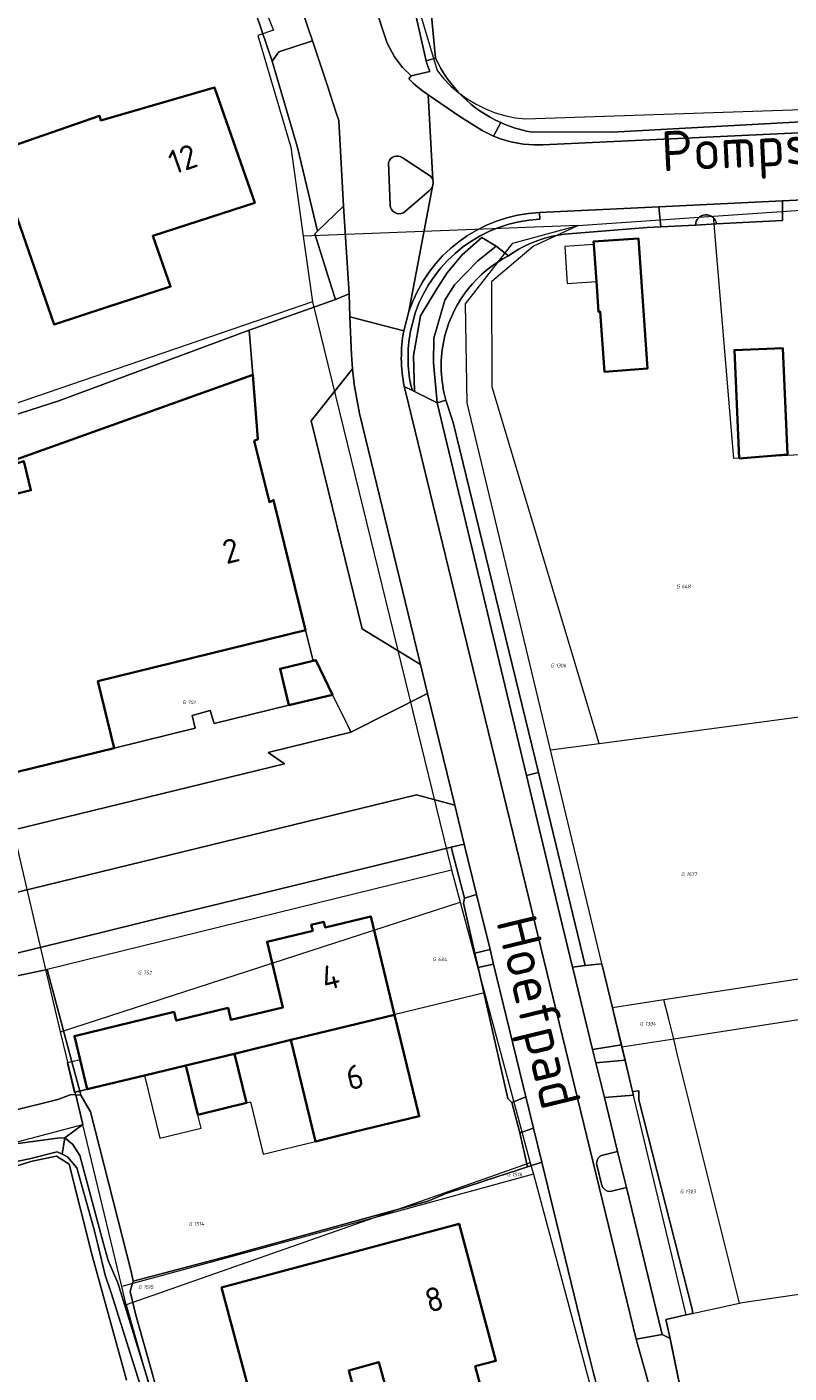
# Model space of a CAD drawing. Header units: metres. Extents: x 104777 to 177370, y 409697 to 438337.
# Tile 10 of 133: x 128760 to 128817, y 421777 to 421878. Entities that reach past the tile are written whole.
import ezdxf
from ezdxf.enums import TextEntityAlignment as Align
from ezdxf.lldxf.tags import DXFTag

# ---------------------------------------------------------------- set-up
doc = ezdxf.new("R2010")
doc.units = ezdxf.units.M
for name, color, linetype, lineweight in [('B-WE-GK-BESCHOEIING-G', 130, 'GK-BESCHOEIING-SO', 18), ('B-WE-GR-BEPLANTING_CULTUUR_BODEMBEDEKKER-GV', 90, 'Continuous', 18), ('B-WE-GR-BEPLANTING_CULTUUR_BOSPLANTSOEN-GV', 90, 'Continuous', 18), ('B-WE-GR-BEPLANTING_CULTUUR_HEESTERS-GV', 90, 'Continuous', 18), ('B-WE-GR-BEPLANTING_CULTUUR_VASTE PLANTENVAK-GV', 90, 'Continuous', 18), ('B-WE-GR-GRAS-GV', 60, 'Continuous', 13), ('B-WE-GR-GROENVOORZIENING-GV', 80, 'Continuous', 18), ('B-WE-GR-HAAG-GV', 90, 'Continuous', 13), ('B-WE-KG-GRENS_PERCEEL-G', 150, 'KG-PERCEEL-SO', 18), ('B-WE-KG-GRENS_PERCEEL-S', 150, 'Continuous', 25), ('B-WE-OG-BEBOUWING-G', 7, 'Continuous', 35), ('B-WE-OG-BEBOUWING-GV', 7, 'Continuous', 35), ('B-WE-OG-BEBOUWING_HUISNUMMER-T18', 10, 'Continuous', 18), ('B-WE-OG-BEBOUWING_LUIFEL-GV', 7, 'Continuous', 18), ('B-WE-OG-BEBOUWING_STRAATNAAM-T18', 10, 'Continuous', 18), ('B-WE-OG-TERREIN_BEGROEID-GV', 7, 'Continuous', 18), ('B-WE-OG-TERREIN_ERF-GV', 7, 'Continuous', 18), ('B-WE-OG-TERREIN_OEVER-GV', 7, 'Continuous', 18), ('B-WE-OG-WATER_SLOOT-GV', 120, 'Continuous', 18), ('B-WE-VH-HALFVERHARDING_GRIND-GV', 252, 'Continuous', 18), ('B-WE-VH-OPENVERHARDING-GV', 90, 'Continuous', 18), ('B-WE-VH-OPENVERHARDING_BETONELEMENT-GV', 90, 'Continuous', 18), ('B-WE-VH-OPENVERHARDING_BETONSTRAATSTEEN-GV', 90, 'Continuous', 18), ('B-WE-VH-OPENVERHARDING_SIERBESTRATING-GV', 90, 'Continuous', 18), ('B-WE-VH-OPENVERHARDING_STRAATBAKSTEEN-GV', 90, 'Continuous', 18), ('B-WE-VH-OPENVERHARDING_TEGEL-GV', 90, 'Continuous', 18)]:
    doc.layers.add(name, color=color, linetype=linetype, lineweight=lineweight)
doc.styles.add('NLCS-ISO', font='NLCS-ISO.ttf')
doc.styles.add('NLCS-ISO-M20-T18', font='NLCS-ISO.ttf', dxfattribs={"height": 0.036})
doc.styles.get("Standard").update_dxf_attribs({"font": 'Romans.shx'})
doc.linetypes.add('GK-BESCHOEIING-SO', pattern='A,18,-3,[1,NLCS.SHX,S=0.6,R=0,X=0,Y=0],-3', length=24)
tags = doc.linetypes.add('KG-PERCEEL-SO', pattern='A,5.5,-2,["P",Standard,S=1.8,R=0,X=-0.5,Y=-0.9],-2,5.5,-2,[5,NLCS.SHX,S=0.75,R=0,X=0,Y=0],-2', length=19).pattern_tags.tags
tags[6] = DXFTag(74, 10)

# ---------------------------------------------------------------- blocks, each defined once
blk = doc.blocks.new('SKG-PERCEELNUMMER-SO')
at = {"style": 'NLCS-ISO', "oblique": 10, "flags": 1}
for tag, p in [('GEMEENTECODE', (0, 2.55)), ('PERCEELGROOTTE', (0, -2.45))]:
    blk.add_attdef(tag, text='', height=1.8, dxfattribs=at).set_placement(p, align=Align.MIDDLE_CENTER)
at = {"style": 'NLCS-ISO', "oblique": 10}
blk.add_attdef('SECTIE', text='', height=1.8, dxfattribs=at).set_placement((-0.5, 0), align=Align.MIDDLE_RIGHT)
blk.add_attdef('PERCEELNUMMER', text='', height=1.8, dxfattribs=at).set_placement((0.5, 0), align=Align.MIDDLE_LEFT)

msp = doc.modelspace()

# ---------------------------------------------------------------- linework, layer by layer
at = {"layer": 'B-WE-GK-BESCHOEIING-G', "ltscale": 20, "flags": 128}
for points in [[(128787.137, 421789.234), (128775.206, 421785.955), (128768.183, 421784.1)], [(128790.231, 421790.084), (128787.137, 421789.234)], [(128768.183, 421784.1), (128768.041, 421784.819)]]:
    msp.add_lwpolyline(points, dxfattribs=at)
at = {"layer": 'B-WE-GR-BEPLANTING_CULTUUR_BODEMBEDEKKER-GV', "ltscale": 20, "flags": 128}
for points in [[(128763.879, 421915.044), (128772.642, 421892.918), (128778.594, 421875.397), (128779.086, 421876.087), (128781.613, 421876.917), (128771.91, 421905.386), (128768.164, 421916.649)], [(128790.95, 421849.82), (128790.656, 421852.827), (128790.699, 421854.658), (128791.514, 421857.498), (128792.237, 421858.666), (128793.989, 421860.442), (128795.352, 421861.537), (128794.289, 421862.209), (128792.81, 421860.908), (128791.677, 421859.565), (128790.912, 421858.362), (128789.701, 421856.326), (128789.177, 421853.342), (128789.255, 421850.664)], [(128803.453, 421797.857), (128804.443, 421793.806), (128805.103, 421791.104), (128807.539, 421781.137), (128807.79, 421780.11), (128808.379, 421779.823), (128808.061, 421781.235), (128809.583, 421781.578), (128810.055, 421781.684), (128810.042, 421781.906), (128806.028, 421797.682), (128806.043, 421798.357), (128805.564, 421798.305), (128805.634, 421798.014)]]:
    msp.add_lwpolyline(points, close=True, dxfattribs=at)
at = {"layer": 'B-WE-GR-BEPLANTING_CULTUUR_BOSPLANTSOEN-GV', "ltscale": 20, "flags": 128}
msp.add_lwpolyline([(128756.997, 421806.425), (128758.351, 421800.338), (128759.127, 421796.846), (128762.555, 421797.71), (128763.549, 421798.07), (128763.897, 421798.048), (128764.285, 421798.023), (128764.203, 421798.329), (128763.613, 421800.521), (128761.755, 421807.429)], close=True, dxfattribs=at)
at = {"layer": 'B-WE-GR-BEPLANTING_CULTUUR_HEESTERS-GV', "ltscale": 20, "flags": 128}
msp.add_lwpolyline([(128781.979, 421862.664), (128783.925, 421864.548), (128783.579, 421870.953), (128783.351, 421871.594), (128782.727, 421873.536), (128781.613, 421876.917), (128779.086, 421876.087), (128778.594, 421875.397), (128780.497, 421868.939)], close=True, dxfattribs=at)
at = {"layer": 'B-WE-GR-BEPLANTING_CULTUUR_HEESTERS-GV', "ltscale": 20}
msp.add_lwpolyline([(128811.844, 421863.208, 0.9175267), (128810.267, 421863.125)], format="xyb", dxfattribs=at)
at = {"layer": 'B-WE-GR-BEPLANTING_CULTUUR_HEESTERS-GV', "ltscale": 20, "flags": 128}
msp.add_lwpolyline([(128810.267, 421863.125), (128811.844, 421863.208)], dxfattribs=at)
at = {"layer": 'B-WE-GR-BEPLANTING_CULTUUR_VASTE PLANTENVAK-GV', "ltscale": 20, "flags": 128}
msp.add_lwpolyline([(128784.615, 421852.362), (128781.517, 421848.485), (128785.328, 421832.912), (128789.697, 421830.257), (128789.625, 421830.552), (128785.13, 421849.03), (128784.72, 421851.2)], close=True, dxfattribs=at)
at = {"layer": 'B-WE-GR-GRAS-GV', "ltscale": 20, "flags": 128}
msp.add_lwpolyline([(128767.686, 421776.705), (128767.513, 421777.351), (128765.12, 421786.026), (128763.41, 421792.863), (128762.461, 421793.463), (128760.634, 421793.087), (128757.09, 421792.018), (128745.211, 421788.698), (128723.234, 421783.041), (128723.063, 421783.001), (128700.35, 421777.65), (128694.178, 421776.196)], dxfattribs=at)
at = {"layer": 'B-WE-GR-GROENVOORZIENING-GV', "ltscale": 20, "flags": 128}
for points in [[(128800.766, 421862.47), (128806.653, 421862.933), (128807.675, 421862.987), (128807.534, 421864.497), (128798.6, 421864.07), (128798.623, 421863.571)], [(128788.97, 421851.151), (128789.088, 421850.747), (128789.255, 421850.664), (128789.177, 421853.342), (128789.701, 421856.326), (128790.912, 421858.362), (128791.677, 421859.565), (128792.81, 421860.908), (128794.289, 421862.209), (128795.352, 421861.537)], [(128796.29, 421860.835), (128795.352, 421861.537), (128793.989, 421860.442), (128792.237, 421858.666), (128791.514, 421857.498), (128790.699, 421854.658), (128790.656, 421852.827), (128790.95, 421849.82), (128791.586, 421850.024)], [(128795.352, 421861.537), (128796.29, 421860.835)], [(128789.298, 421856.532), (128788.926, 421855.091)], [(128791.586, 421850.024), (128791.452, 421850.623)], [(128803.887, 421790.807), (128805.103, 421791.104), (128804.443, 421793.806), (128803.227, 421793.508)], [(128802.88, 421792.811), (128803.258, 421791.266)]]:
    msp.add_lwpolyline(points, dxfattribs=at)
at = {"layer": 'B-WE-GR-GROENVOORZIENING-GV', "ltscale": 20}
for points in [[(128798.623, 421863.571, 0.3089683), (128789.298, 421856.532)], [(128796.29, 421860.835, -0.1333728), (128800.766, 421862.47)], [(128791.523, 421854.852, -0.2161769), (128796.29, 421860.835)], [(128788.926, 421855.091, 0.0959385), (128788.97, 421851.151)], [(128791.452, 421850.623, -0.1156413), (128791.523, 421854.852)], [(128803.227, 421793.508, 0.3004005), (128802.88, 421792.811)], [(128803.258, 421791.266, 0.3012957), (128803.887, 421790.807)]]:
    msp.add_lwpolyline(points, format="xyb", dxfattribs=at)
at = {"layer": 'B-WE-GR-GROENVOORZIENING-GV', "ltscale": 20, "flags": 128}
for points in [[(128791.586, 421850.024), (128790.95, 421849.82), (128797.617, 421821.944), (128798.534, 421822.158), (128792.144, 421848.354)], [(128797.617, 421821.944), (128799.94, 421812.23), (128801.069, 421807.61), (128802.023, 421807.719), (128798.534, 421822.158)]]:
    msp.add_lwpolyline(points, close=True, dxfattribs=at)
at = {"layer": 'B-WE-GR-HAAG-GV', "ltscale": 20, "flags": 128}
for points in [[(128800.766, 421862.47), (128806.653, 421862.933), (128807.675, 421862.987), (128807.534, 421864.497), (128798.6, 421864.07), (128798.623, 421863.571)], [(128788.97, 421851.151), (128789.088, 421850.747), (128789.255, 421850.664), (128789.177, 421853.342), (128789.701, 421856.326), (128790.912, 421858.362), (128791.677, 421859.565), (128792.81, 421860.908), (128794.289, 421862.209), (128795.352, 421861.537), (128796.29, 421860.835)], [(128796.29, 421860.835), (128795.352, 421861.537), (128793.989, 421860.442), (128792.237, 421858.666), (128791.514, 421857.498), (128790.699, 421854.658), (128790.656, 421852.827), (128790.95, 421849.82)], [(128789.298, 421856.532), (128788.926, 421855.091)], [(128790.95, 421849.82), (128791.586, 421850.024), (128791.452, 421850.623)]]:
    msp.add_lwpolyline(points, dxfattribs=at)
at = {"layer": 'B-WE-GR-HAAG-GV', "ltscale": 20}
for points in [[(128798.623, 421863.571, 0.3089683), (128789.298, 421856.532)], [(128796.29, 421860.835, -0.1333728), (128800.766, 421862.47)], [(128791.523, 421854.852, -0.2161769), (128796.29, 421860.835)], [(128788.926, 421855.091, 0.0959385), (128788.97, 421851.151)], [(128791.452, 421850.623, -0.1156413), (128791.523, 421854.852)]]:
    msp.add_lwpolyline(points, format="xyb", dxfattribs=at)
at = {"layer": 'B-WE-GR-HAAG-GV', "ltscale": 20, "flags": 128}
for points in [[(128791.586, 421850.024), (128790.95, 421849.82), (128797.617, 421821.944), (128798.534, 421822.158), (128792.144, 421848.354)], [(128801.069, 421807.61), (128802.023, 421807.719), (128798.534, 421822.158), (128797.617, 421821.944), (128799.94, 421812.23)]]:
    msp.add_lwpolyline(points, close=True, dxfattribs=at)
at = {"layer": 'B-WE-KG-GRENS_PERCEEL-G', "ltscale": 20, "flags": 128}
for points in [[(128786.221, 421894.455), (128789.439, 421879.718), (128790.936, 421874.694)], [(128772.328, 421893.285), (128778.7, 421877.699), (128777.529, 421877.309), (128779.979, 421868.949), (128780.913, 421862.295)], [(128790.936, 421874.694), (128791.427, 421874.091), (128791.968, 421873.532), (128792.555, 421873.022), (128793.184, 421872.564), (128793.849, 421872.162), (128794.547, 421871.818), (128795.271, 421871.536), (128796.017, 421871.316), (128796.779, 421871.162), (128797.552, 421871.073)], [(128797.552, 421871.073), (128830.097, 421872.18)], [(128811.611, 421863.801), (128832.345, 421865.223)], [(128801.468, 421863.106), (128811.611, 421863.801)], [(128832.471, 421846.746), (128813.141, 421845.669), (128811.611, 421863.801)], [(128801.468, 421863.106), (128780.913, 421862.295)], [(128799.424, 421823.861), (128793.188, 421849.817), (128793.049, 421857.24), (128796.61, 421861.767), (128801.468, 421863.106)], [(128803.067, 421824.345), (128795.057, 421850.994), (128795.043, 421858.918), (128798.119, 421861.557), (128801.468, 421863.106)], [(128780.913, 421862.295), (128781.603, 421857.373)], [(128781.603, 421857.373), (128752.344, 421847.349)], [(128781.603, 421857.373), (128792.015, 421814.872)], [(128761.65, 421807.416), (128753.507, 421842.36)], [(128803.067, 421824.345), (128839.761, 421829.221)], [(128799.424, 421823.861), (128803.067, 421824.345)], [(128799.776, 421822.395), (128799.424, 421823.861)], [(128804.063, 421804.554), (128799.776, 421822.395)], [(128761.65, 421807.416), (128792.015, 421814.872)], [(128792.015, 421814.872), (128792.665, 421812.459)], [(128762.764, 421802.77), (128792.665, 421812.459)], [(128792.665, 421812.459), (128794.491, 421805.674)], [(128846.846, 421811.154), (128807.911, 421805.147)], [(128847.944, 421808.293), (128808.641, 421802.216)], [(128762.764, 421802.77), (128761.65, 421807.416)], [(128794.491, 421805.674), (128763.852, 421798.236)], [(128794.491, 421805.674), (128797.911, 421792.967)], [(128807.911, 421805.147), (128804.063, 421804.554)], [(128804.437, 421802.996), (128804.063, 421804.554)], [(128808.266, 421803.722), (128807.911, 421805.147)], [(128808.641, 421802.216), (128808.266, 421803.722)], [(128763.852, 421798.236), (128762.764, 421802.77)], [(128804.768, 421801.617), (128804.437, 421802.996)], [(128808.641, 421802.216), (128804.768, 421801.617)], [(128808.936, 421801.029), (128808.641, 421802.216)], [(128805.087, 421800.292), (128804.768, 421801.617)], [(128809.583, 421781.578), (128805.087, 421800.292)], [(128813.555, 421782.473), (128808.936, 421801.029)], [(128764.43, 421795.827), (128763.852, 421798.236)], [(128728.537, 421786.352), (128764.43, 421795.827)], [(128767.338, 421783.707), (128764.43, 421795.827)], [(128797.911, 421792.967), (128786.224, 421788.858)], [(128798.142, 421792.108), (128786.224, 421788.858)], [(128797.911, 421792.967), (128798.142, 421792.108)], [(128798.142, 421792.108), (128803.775, 421771.178)], [(128786.224, 421788.858), (128767.338, 421783.707)], [(128786.224, 421788.858), (128767.668, 421782.333)], [(128813.774, 421782.522), (128832.146, 421785.209)], [(128767.668, 421782.333), (128767.338, 421783.707)], [(128767.668, 421782.333), (128773.212, 421762.835)], [(128809.583, 421781.578), (128813.555, 421782.473)], [(128813.555, 421782.473), (128813.774, 421782.522)], [(128808.089, 421781.241), (128809.583, 421781.578)], [(128810.329, 421770.285), (128808.089, 421781.241)]]:
    msp.add_lwpolyline(points, dxfattribs=at)
at = {"layer": 'B-WE-OG-BEBOUWING-G', "ltscale": 20, "flags": 128}
for points in [[(128766.23, 421856.98), (128770.99, 421858.52), (128769.66, 421862.32), (128777.29, 421864.78), (128774.27, 421873.43), (128765.78, 421870.95), (128765.66, 421871.31), (128759.72, 421869.24), (128757.78, 421868.564), (128762.271, 421855.699)], [(128766.759, 421823.992), (128765.558, 421829.003), (128781.086, 421832.813), (128778.693, 421842.55), (128778.386, 421842.405), (128777.257, 421846.978), (128777.529, 421847.107), (128777.146, 421851.92), (128759.439, 421845.597), (128759.543, 421845.305), (128760.003, 421845.469), (128760.538, 421843.286), (128749.816, 421840.656), (128754.632, 421821.018)], [(128769.043, 421799.499), (128772.131, 421800.246), (128775.767, 421801.129), (128779.991, 421802.154), (128787.757, 421804.039), (128785.97, 421811.4), (128782.56, 421810.57), (128782.45, 421810.99), (128781.52, 421810.77), (128781.63, 421810.33), (128778.21, 421809.5), (128779.4, 421804.59), (128775.51, 421803.65), (128775.29, 421804.55), (128771.41, 421803.61), (128771.255, 421804.25), (128763.794, 421802.445), (128764.224, 421800.668), (128764.757, 421798.463)], [(128784.74, 421795.27), (128789.6, 421796.45), (128787.757, 421804.039), (128779.991, 421802.154), (128781.833, 421794.564)], [(128787.141, 421775.972), (128788.172, 421776.249), (128789.701, 421770.562), (128795.316, 421772.073), (128793.794, 421777.735), (128795.333, 421778.149), (128792.575, 421788.404), (128774.802, 421783.624), (128777.553, 421773.393), (128784.878, 421775.363), (128784.323, 421777.428), (128786.586, 421778.037)]]:
    msp.add_lwpolyline(points, close=True, dxfattribs=at)
at = {"layer": 'B-WE-OG-BEBOUWING-GV', "ltscale": 20, "flags": 128}
for points in [[(128766.23, 421856.98), (128770.99, 421858.52), (128769.66, 421862.32), (128777.29, 421864.78), (128774.27, 421873.43), (128765.78, 421870.95), (128765.66, 421871.31), (128759.72, 421869.24), (128757.78, 421868.564), (128762.271, 421855.699)], [(128802.858, 421858.909), (128803.017, 421856.631), (128803.146, 421856.64), (128803.458, 421852.158), (128806.677, 421852.383), (128805.998, 421862.134), (128802.65, 421861.901), (128802.666, 421861.676)], [(128813.552, 421845.671), (128817.163, 421845.96), (128816.807, 421853.929), (128813.191, 421853.768)], [(128766.759, 421823.992), (128765.558, 421829.003), (128781.086, 421832.813), (128778.693, 421842.55), (128778.386, 421842.405), (128777.257, 421846.978), (128777.529, 421847.107), (128777.146, 421851.92), (128759.439, 421845.597), (128759.543, 421845.305), (128760.003, 421845.469), (128760.538, 421843.286), (128749.816, 421840.656), (128754.632, 421821.018)], [(128779.831, 421827.208), (128783.108, 421827.987), (128781.867, 421830.572), (128781.65, 421830.52), (128779.182, 421829.934)], [(128769.043, 421799.499), (128772.131, 421800.246), (128775.767, 421801.129), (128779.991, 421802.154), (128787.757, 421804.039), (128785.97, 421811.4), (128782.56, 421810.57), (128782.45, 421810.99), (128781.52, 421810.77), (128781.63, 421810.33), (128778.21, 421809.5), (128779.4, 421804.59), (128775.51, 421803.65), (128775.29, 421804.55), (128771.41, 421803.61), (128771.255, 421804.25), (128763.794, 421802.445), (128764.224, 421800.668), (128764.757, 421798.463)], [(128784.74, 421795.27), (128789.6, 421796.45), (128787.757, 421804.039), (128779.991, 421802.154), (128781.833, 421794.564)], [(128775.767, 421801.129), (128772.131, 421800.246), (128773.025, 421796.563), (128776.661, 421797.445)], [(128787.141, 421775.972), (128788.172, 421776.249), (128789.701, 421770.562), (128795.316, 421772.073), (128793.794, 421777.735), (128795.333, 421778.149), (128792.575, 421788.404), (128774.802, 421783.624), (128777.553, 421773.393), (128784.878, 421775.363), (128784.323, 421777.428), (128786.586, 421778.037)]]:
    msp.add_lwpolyline(points, close=True, dxfattribs=at)
at = {"layer": 'B-WE-OG-BEBOUWING_LUIFEL-GV', "ltscale": 20, "flags": 128}
for points in [[(128802.666, 421861.676), (128800.484, 421861.525), (128800.676, 421858.757), (128802.858, 421858.909)], [(128779.991, 421802.154), (128775.767, 421801.129), (128776.661, 421797.445), (128776.983, 421797.523), (128777.932, 421793.617), (128781.833, 421794.564)], [(128764.757, 421798.463), (128764.224, 421800.668), (128763.613, 421800.521), (128763.245, 421800.432), (128763.779, 421798.226), (128764.203, 421798.329)], [(128772.131, 421800.246), (128769.043, 421799.499), (128770.182, 421794.805), (128773.27, 421795.555), (128773.025, 421796.563)]]:
    msp.add_lwpolyline(points, close=True, dxfattribs=at)
at = {"layer": 'B-WE-OG-TERREIN_BEGROEID-GV', "ltscale": 20, "flags": 128}
msp.add_lwpolyline([(128793.892, 421813.045), (128792.993, 421812.772), (128792.918, 421812.378), (128793.763, 421808.65), (128794.898, 421808.913)], close=True, dxfattribs=at)
at = {"layer": 'B-WE-OG-TERREIN_ERF-GV', "ltscale": 20, "flags": 128}
for points in [[(128686.487, 421829.114), (128714.951, 421836.697), (128716.788, 421837.186), (128720.421, 421838.154), (128724.454, 421839.228), (128752.264, 421846.812), (128756.877, 421848.133), (128762.64, 421849.985), (128776.88, 421855.253), (128783.343, 421857.57), (128783.052, 421858.398), (128781.774, 421862.465), (128781.979, 421862.664), (128780.497, 421868.939), (128778.594, 421875.397), (128772.642, 421892.918)], [(128790.394, 421880.128), (128790.821, 421875.627)], [(128797.92, 421870.101), (128804.043, 421870.067), (128824.579, 421871.196), (128829.931, 421871.409), (128832.849, 421871.601), (128838.184, 421872.09), (128843.029, 421873.26), (128856.751, 421876.598), (128862.837, 421878.031), (128864.194, 421878.471), (128865.272, 421879.172)], [(128828.643, 421865.505), (128816.777, 421864.938), (128816.779, 421863.47), (128811.844, 421863.208), (128810.267, 421863.125), (128807.675, 421862.987), (128806.653, 421862.933), (128800.766, 421862.47)], [(128791.452, 421850.623), (128791.586, 421850.024), (128792.144, 421848.354), (128798.534, 421822.158), (128802.023, 421807.719), (128803.268, 421807.862), (128804.73, 421801.778), (128805, 421800.653), (128805.496, 421798.588), (128805.564, 421798.305), (128806.043, 421798.357), (128806.028, 421797.682), (128810.042, 421781.906), (128810.055, 421781.684), (128809.583, 421781.578), (128808.061, 421781.235), (128808.379, 421779.823), (128809.498, 421774.348)], [(128756.997, 421806.425), (128761.755, 421807.429), (128763.613, 421800.521), (128764.203, 421798.329), (128764.285, 421798.023), (128764.986, 421796.771), (128767.387, 421787.376), (128768.041, 421784.819), (128768.183, 421784.1), (128775.206, 421785.955), (128787.137, 421789.234), (128790.231, 421790.084), (128791.615, 421790.656), (128794.5, 421791.61), (128794.495, 421791.626), (128797.018, 421792.442), (128797.699, 421792.662), (128797.698, 421792.667), (128797.133, 421795.211), (128796.539, 421797.472), (128796.227, 421797.787), (128794.008, 421807.571), (128793.763, 421808.65), (128792.918, 421812.378), (128792.993, 421812.772), (128791.997, 421816.578), (128774.735, 421812.374), (128769.228, 421811.032), (128765.73, 421810.18), (128756.601, 421807.957)]]:
    msp.add_lwpolyline(points, dxfattribs=at)
at = {"layer": 'B-WE-OG-TERREIN_ERF-GV', "ltscale": 20}
for points in [[(128790.821, 421875.627, 0.1817719), (128795.694, 421870.793)], [(128795.694, 421870.793, 0.0602414), (128797.92, 421870.101)], [(128800.766, 421862.47, 0.1333728), (128796.29, 421860.835)], [(128796.29, 421860.835, 0.2161769), (128791.523, 421854.852)], [(128791.523, 421854.852, 0.1156413), (128791.452, 421850.623)]]:
    msp.add_lwpolyline(points, format="xyb", dxfattribs=at)
at = {"layer": 'B-WE-OG-TERREIN_ERF-GV', "ltscale": 20, "flags": 128}
for points in [[(128774.27, 421873.43), (128777.29, 421864.78), (128769.66, 421862.32), (128770.99, 421858.52), (128766.23, 421856.98), (128762.271, 421855.699), (128757.78, 421868.564), (128759.72, 421869.24), (128765.66, 421871.31), (128765.78, 421870.95)], [(128803.458, 421852.158), (128803.146, 421856.64), (128803.017, 421856.631), (128802.858, 421858.909), (128802.666, 421861.676), (128802.65, 421861.901), (128805.998, 421862.134), (128806.677, 421852.383)], [(128816.807, 421853.929), (128817.163, 421845.96), (128813.552, 421845.671), (128813.191, 421853.768)], [(128772.131, 421800.246), (128769.043, 421799.499), (128764.757, 421798.463), (128764.224, 421800.668), (128763.794, 421802.445), (128771.255, 421804.25), (128771.41, 421803.61), (128775.29, 421804.55), (128775.51, 421803.65), (128779.4, 421804.59), (128778.21, 421809.5), (128781.63, 421810.33), (128781.52, 421810.77), (128782.45, 421810.99), (128782.56, 421810.57), (128785.97, 421811.4), (128787.757, 421804.039), (128789.6, 421796.45), (128784.74, 421795.27), (128781.833, 421794.564), (128779.991, 421802.154), (128775.767, 421801.129), (128776.661, 421797.445), (128773.025, 421796.563)]]:
    msp.add_lwpolyline(points, close=True, dxfattribs=at)
at = {"layer": 'B-WE-OG-TERREIN_OEVER-GV', "ltscale": 20, "flags": 128}
msp.add_lwpolyline([(128763.897, 421798.048), (128763.549, 421798.07), (128762.555, 421797.71), (128759.127, 421796.846), (128758.657, 421796.727), (128755.515, 421795.935), (128741.829, 421792.754), (128730.379, 421789.898), (128729.543, 421789.69), (128727.912, 421788.917), (128728.415, 421786.852), (128740.154, 421790.132), (128751.533, 421792.435), (128758.665, 421794.292), (128762.492, 421794.81), (128763.076, 421794.826), (128764.43, 421795.827)], close=True, dxfattribs=at)
for points in [[(128771.422, 421770.551), (128769.537, 421777.49), (128768.399, 421781.567), (128767.958, 421783.331), (128768.122, 421783.891), (128768.183, 421784.1), (128768.041, 421784.819), (128767.387, 421787.376), (128764.986, 421796.771), (128764.285, 421798.023), (128763.897, 421798.048), (128764.43, 421795.827), (128763.076, 421794.826), (128763.673, 421794.34), (128764.196, 421793.519), (128765.954, 421787.011), (128766.323, 421785.643), (128767.034, 421783.991), (128772.139, 421767.527)], [(128771.619, 421767.177), (128766.553, 421783.227), (128766.101, 421784.551), (128765.567, 421786.757), (128765.258, 421788.036), (128763.969, 421792.595), (128763.287, 421793.417), (128762.889, 421793.599), (128762.492, 421793.781), (128760.445, 421793.254), (128753.884, 421791.912)], [(128757.09, 421792.018), (128760.634, 421793.087), (128762.461, 421793.463), (128763.41, 421792.863), (128765.12, 421786.026), (128767.513, 421777.351), (128767.686, 421776.705)]]:
    msp.add_lwpolyline(points, dxfattribs=at)
at = {"layer": 'B-WE-OG-WATER_SLOOT-GV', "ltscale": 20, "flags": 128}
for points in [[(128728.415, 421786.852), (128728.537, 421786.352), (128728.736, 421785.471), (128729.252, 421785.588), (128741.364, 421788.578), (128753.884, 421791.912), (128760.445, 421793.254), (128762.492, 421793.781), (128762.889, 421793.599), (128763.076, 421794.826), (128762.492, 421794.81), (128758.665, 421794.292), (128751.533, 421792.435), (128740.154, 421790.132)], [(128767.034, 421783.991), (128766.323, 421785.643), (128765.954, 421787.011), (128764.196, 421793.519), (128763.673, 421794.34), (128763.076, 421794.826), (128762.889, 421793.599), (128763.287, 421793.417), (128763.969, 421792.595), (128765.258, 421788.036), (128765.567, 421786.757), (128766.101, 421784.551), (128766.553, 421783.227), (128771.619, 421767.177), (128771.687, 421767.122), (128771.765, 421767.084), (128771.85, 421767.063), (128771.937, 421767.061), (128772.022, 421767.077), (128772.139, 421767.527)]]:
    msp.add_lwpolyline(points, close=True, dxfattribs=at)
at = {"layer": 'B-WE-VH-HALFVERHARDING_GRIND-GV', "ltscale": 20, "flags": 128}
msp.add_lwpolyline([(128795.694, 421870.793), (128795.166, 421869.772), (128795.68, 421869.581), (128796.105, 421869.45), (128796.456, 421869.36), (128796.968, 421869.256), (128797.413, 421869.191), (128797.797, 421869.154), (128798.206, 421869.134), (128798.528, 421869.131), (128798.84, 421869.14), (128823.842, 421870.303), (128824.579, 421871.196), (128804.043, 421870.067), (128797.92, 421870.101)], dxfattribs=at)
at = {"layer": 'B-WE-VH-HALFVERHARDING_GRIND-GV', "ltscale": 20}
msp.add_lwpolyline([(128797.92, 421870.101, -0.0602414), (128795.694, 421870.793)], format="xyb", dxfattribs=at)
at = {"layer": 'B-WE-VH-HALFVERHARDING_GRIND-GV', "ltscale": 20, "flags": 128}
msp.add_lwpolyline([(128796.539, 421797.472), (128797.582, 421797.897), (128795.16, 421807.838), (128794.008, 421807.571), (128796.227, 421797.787)], close=True, dxfattribs=at)
at = {"layer": 'B-WE-VH-OPENVERHARDING-GV', "ltscale": 20, "flags": 128}
msp.add_lwpolyline([(128801.85, 421780.38), (128798.771, 421793.021), (128797.698, 421792.667), (128797.699, 421792.662), (128797.018, 421792.442), (128794.495, 421791.626), (128794.5, 421791.61), (128791.615, 421790.656), (128790.231, 421790.084), (128787.137, 421789.234), (128775.206, 421785.955), (128768.183, 421784.1), (128768.122, 421783.891), (128767.958, 421783.331), (128768.399, 421781.567), (128769.537, 421777.49), (128771.422, 421770.551)], dxfattribs=at)
msp.add_lwpolyline([(128787.141, 421775.972), (128786.586, 421778.037), (128784.323, 421777.428), (128784.878, 421775.363), (128777.553, 421773.393), (128774.802, 421783.624), (128792.575, 421788.404), (128795.333, 421778.149), (128793.794, 421777.735), (128795.316, 421772.073), (128789.701, 421770.562), (128788.172, 421776.249)], close=True, dxfattribs=at)
at = {"layer": 'B-WE-VH-OPENVERHARDING-GV', "ltscale": 20}
msp.add_lwpolyline([(128803.478, 421774.096, -0.0064286), (128801.85, 421780.38)], format="xyb", dxfattribs=at)
at = {"layer": 'B-WE-VH-OPENVERHARDING_BETONELEMENT-GV', "ltscale": 20, "flags": 128}
for points in [[(128790.821, 421875.627), (128790.116, 421875.412)], [(128790.381, 421874.627), (128788.997, 421874.287), (128788.809, 421874.078)], [(128790.26, 421872.874), (128792.642, 421871.25), (128794.311, 421870.194), (128795.166, 421869.772), (128795.694, 421870.793)]]:
    msp.add_lwpolyline(points, dxfattribs=at)
at = {"layer": 'B-WE-VH-OPENVERHARDING_BETONELEMENT-GV', "ltscale": 20}
for points in [[(128790.116, 421875.412, 0.02443), (128790.381, 421874.627)], [(128795.694, 421870.793, -0.1817719), (128790.821, 421875.627)], [(128788.809, 421874.078, 0.0478754), (128790.26, 421872.874)]]:
    msp.add_lwpolyline(points, format="xyb", dxfattribs=at)
at = {"layer": 'B-WE-VH-OPENVERHARDING_BETONSTRAATSTEEN-GV', "ltscale": 20, "flags": 128}
for points in [[(128755.558, 421955.105), (128757.949, 421948.062), (128763.823, 421930.757), (128765.27, 421926.495), (128768.164, 421916.649), (128771.91, 421905.386), (128781.613, 421876.917), (128782.727, 421873.536), (128783.351, 421871.594), (128783.579, 421870.953), (128783.925, 421864.548), (128784.352, 421857.984), (128784.415, 421856.261), (128788.442, 421855.216), (128788.814, 421856.657), (128790.589, 421866.013)], [(128788.809, 421874.078), (128788.997, 421874.287), (128788.346, 421874.913), (128787.75, 421875.718), (128787.19, 421876.743), (128786.213, 421879.744), (128785.849, 421879.628), (128781.89, 421892.53), (128779.878, 421898.668), (128776.53, 421908.375), (128775.613, 421911.007), (128775.284, 421911.953), (128771.42, 421923.048), (128770.43, 421925.889), (128768.18, 421932.35), (128761.353, 421951.934)], [(128790.116, 421875.412), (128789.051, 421880.158), (128786.213, 421879.744), (128787.19, 421876.743), (128787.75, 421875.718), (128788.346, 421874.913), (128788.997, 421874.287), (128790.381, 421874.627)], [(128790.61, 421866.501), (128790.26, 421872.874)], [(128838.933, 421871.391), (128839.03, 421871.3), (128839.12, 421870.325), (128833.017, 421869.766), (128830.005, 421869.568), (128823.881, 421869.324), (128823.842, 421870.303), (128798.84, 421869.14), (128798.528, 421869.131), (128798.206, 421869.134), (128797.797, 421869.154), (128797.413, 421869.191), (128796.968, 421869.256), (128796.456, 421869.36), (128796.105, 421869.45), (128795.68, 421869.581), (128795.166, 421869.772), (128794.311, 421870.194), (128792.642, 421871.25), (128790.26, 421872.874), (128790.61, 421866.501)], [(128787.42, 421864.62), (128787.31, 421867.8)], [(128788.32, 421868.18), (128790.44, 421866.79)], [(128790.33, 421865.69), (128788.41, 421864.04)], [(128790.589, 421866.013), (128788.814, 421856.657)], [(128798.6, 421864.07), (128807.534, 421864.497), (128816.777, 421864.938), (128828.643, 421865.505)], [(128798.623, 421863.571), (128798.6, 421864.07)], [(128788.814, 421856.657), (128788.442, 421855.216)], [(128788.442, 421855.216), (128784.415, 421856.261), (128784.52, 421853.41), (128784.615, 421852.362), (128784.72, 421851.2), (128785.13, 421849.03), (128789.625, 421830.552), (128789.697, 421830.257), (128790.226, 421828.085), (128792.264, 421819.724)], [(128788.926, 421855.091), (128789.298, 421856.532)], [(128788.48, 421851.05), (128789.088, 421850.747), (128788.97, 421851.151)], [(128820.49, 421737.44), (128818.8, 421741.46), (128816.569, 421747.377), (128814.909, 421751.781), (128814.516, 421752.823), (128813.946, 421754.336), (128813.04, 421756.793), (128807.941, 421772.6), (128807.664, 421773.126), (128806.501, 421777.366), (128806.402, 421777.719), (128805.91, 421779.5), (128805.842, 421779.778), (128788.57, 421850.67), (128788.48, 421851.05)], [(128792.264, 421819.724), (128792.973, 421816.816), (128793.892, 421813.045), (128794.898, 421808.913), (128795.16, 421807.838), (128797.582, 421797.897), (128798.151, 421795.564), (128798.771, 421793.021), (128801.85, 421780.38)]]:
    msp.add_lwpolyline(points, dxfattribs=at)
at = {"layer": 'B-WE-VH-OPENVERHARDING_BETONSTRAATSTEEN-GV', "ltscale": 20}
for points in [[(128790.381, 421874.627, -0.02443), (128790.116, 421875.412)], [(128790.26, 421872.874, -0.0478754), (128788.809, 421874.078)], [(128787.31, 421867.8, -0.5132335), (128788.32, 421868.18)], [(128790.44, 421866.79, -0.11916), (128790.61, 421866.501)], [(128790.589, 421866.013, -0.1444726), (128790.33, 421865.69)], [(128790.61, 421866.501, -0.1735624), (128790.589, 421866.013)], [(128788.41, 421864.04, -0.5273528), (128787.42, 421864.62)], [(128798.6, 421864.07, 0.3101111), (128788.814, 421856.657)], [(128788.814, 421856.657, -0.3101111), (128798.6, 421864.07)], [(128789.298, 421856.532, -0.3089683), (128798.623, 421863.571)], [(128788.442, 421855.216, 0.0969762), (128788.48, 421851.05)], [(128788.48, 421851.05, -0.0969762), (128788.442, 421855.216)], [(128788.97, 421851.151, -0.0959385), (128788.926, 421855.091)], [(128801.85, 421780.38, 0.0064286), (128803.478, 421774.096)]]:
    msp.add_lwpolyline(points, format="xyb", dxfattribs=at)
at = {"layer": 'B-WE-VH-OPENVERHARDING_BETONSTRAATSTEEN-GV', "ltscale": 20, "flags": 128}
for points in [[(128783.343, 421857.57), (128784.352, 421857.984), (128783.925, 421864.548), (128781.979, 421862.664), (128781.774, 421862.465), (128783.052, 421858.398)], [(128784.352, 421857.984), (128783.343, 421857.57), (128776.88, 421855.253), (128777.146, 421851.92), (128777.529, 421847.107), (128777.257, 421846.978), (128778.386, 421842.405), (128778.693, 421842.55), (128781.086, 421832.813), (128781.65, 421830.52), (128781.867, 421830.572), (128783.108, 421827.987), (128784.264, 421825.692), (128784.469, 421825.19), (128790.226, 421828.085), (128789.697, 421830.257), (128785.328, 421832.912), (128781.517, 421848.485), (128784.615, 421852.362), (128784.52, 421853.41), (128784.415, 421856.261)], [(128741.924, 421838.244), (128744.817, 421839.253), (128748.09, 421840.101), (128748.409, 421840.186), (128749.816, 421840.656), (128760.538, 421843.286), (128760.003, 421845.469), (128759.543, 421845.305), (128759.439, 421845.597), (128777.146, 421851.92), (128776.88, 421855.253), (128762.64, 421849.985), (128756.877, 421848.133), (128752.264, 421846.812), (128724.454, 421839.228), (128720.421, 421838.154), (128716.788, 421837.186), (128714.951, 421836.697), (128715.466, 421834.762), (128716.034, 421832.63), (128716.315, 421831.575), (128717.143, 421831.797)], [(128772.598, 421826.441), (128773.945, 421826.806), (128774.252, 421825.835), (128779.831, 421827.208), (128779.182, 421829.934), (128781.65, 421830.52), (128781.086, 421832.813), (128765.558, 421829.003), (128766.759, 421823.992), (128772.83, 421825.486)], [(128779.831, 421827.208), (128774.252, 421825.835), (128773.945, 421826.806), (128772.598, 421826.441), (128772.83, 421825.486), (128766.759, 421823.992), (128754.632, 421821.018), (128753.367, 421820.708), (128754.354, 421816.816), (128759.061, 421817.825), (128779.51, 421822.821), (128778.305, 421823.669), (128784.469, 421825.19), (128784.264, 421825.692), (128783.108, 421827.987)], [(128784.469, 421825.19), (128778.305, 421823.669), (128779.51, 421822.821), (128759.061, 421817.825), (128754.354, 421816.816), (128755.518, 421812.228), (128789.401, 421820.492), (128792.264, 421819.724), (128790.226, 421828.085)], [(128791.997, 421816.578), (128792.973, 421816.816), (128792.264, 421819.724), (128789.401, 421820.492), (128755.518, 421812.228), (128756.601, 421807.957), (128765.73, 421810.18), (128769.228, 421811.032), (128774.735, 421812.374)], [(128793.892, 421813.045), (128792.973, 421816.816), (128791.997, 421816.578), (128792.993, 421812.772)], [(128795.16, 421807.838), (128794.898, 421808.913), (128793.763, 421808.65), (128794.008, 421807.571)], [(128802.82, 421800.447), (128803.453, 421797.857), (128805.634, 421798.014), (128805.564, 421798.305), (128805.496, 421798.588), (128805, 421800.653)], [(128806.402, 421777.719), (128806.501, 421777.366), (128807.664, 421773.126), (128807.941, 421772.6), (128809.498, 421774.348), (128808.379, 421779.823), (128807.79, 421780.11), (128805.842, 421779.778), (128805.91, 421779.5)]]:
    msp.add_lwpolyline(points, close=True, dxfattribs=at)
at = {"layer": 'B-WE-VH-OPENVERHARDING_SIERBESTRATING-GV', "ltscale": 20}
for points in [[(128788.32, 421868.18, 0.5132335), (128787.31, 421867.8)], [(128790.61, 421866.501, 0.11916), (128790.44, 421866.79)], [(128790.33, 421865.69, 0.1444726), (128790.589, 421866.013)], [(128790.589, 421866.013, 0.1735624), (128790.61, 421866.501)], [(128787.42, 421864.62, 0.5273528), (128788.41, 421864.04)], [(128810.267, 421863.125, -0.9175267), (128811.844, 421863.208)], [(128802.88, 421792.811, -0.3004005), (128803.227, 421793.508)], [(128803.887, 421790.807, -0.3012957), (128803.258, 421791.266)]]:
    msp.add_lwpolyline(points, format="xyb", dxfattribs=at)
at = {"layer": 'B-WE-VH-OPENVERHARDING_SIERBESTRATING-GV', "ltscale": 20, "flags": 128}
for points in [[(128787.31, 421867.8), (128787.42, 421864.62)], [(128790.44, 421866.79), (128788.32, 421868.18)], [(128788.41, 421864.04), (128790.33, 421865.69)], [(128811.844, 421863.208), (128816.779, 421863.47), (128816.777, 421864.938), (128807.534, 421864.497), (128807.675, 421862.987)], [(128807.675, 421862.987), (128810.267, 421863.125)], [(128801.069, 421807.61), (128799.94, 421812.23), (128797.617, 421821.944), (128790.95, 421849.82), (128789.255, 421850.664), (128789.088, 421850.747), (128788.48, 421851.05), (128788.57, 421850.67), (128805.842, 421779.778), (128807.79, 421780.11), (128807.539, 421781.137), (128805.103, 421791.104), (128803.887, 421790.807)], [(128803.227, 421793.508), (128804.443, 421793.806), (128803.453, 421797.857), (128802.82, 421800.447), (128802.575, 421801.449), (128801.138, 421807.328), (128801.069, 421807.61)], [(128803.258, 421791.266), (128802.88, 421792.811)]]:
    msp.add_lwpolyline(points, dxfattribs=at)
at = {"layer": 'B-WE-VH-OPENVERHARDING_STRAATBAKSTEEN-GV', "ltscale": 20, "flags": 128}
for points in [[(128802.023, 421807.719), (128801.069, 421807.61), (128801.138, 421807.328), (128802.575, 421801.449), (128804.73, 421801.778), (128803.268, 421807.862)], [(128802.575, 421801.449), (128802.82, 421800.447), (128805, 421800.653), (128804.73, 421801.778)], [(128797.582, 421797.897), (128796.539, 421797.472), (128797.133, 421795.211), (128798.151, 421795.564)], [(128798.151, 421795.564), (128797.133, 421795.211), (128797.698, 421792.667), (128798.771, 421793.021)]]:
    msp.add_lwpolyline(points, close=True, dxfattribs=at)
at = {"layer": 'B-WE-VH-OPENVERHARDING_TEGEL-GV', "ltscale": 20, "flags": 128}
msp.add_lwpolyline([(128790.821, 421875.627), (128790.394, 421880.128), (128790.275, 421880.489), (128789.051, 421880.158), (128790.116, 421875.412)], close=True, dxfattribs=at)

# ---------------------------------------------------------------- block references
at = {"layer": 'B-WE-KG-GRENS_PERCEEL-S', "ltscale": 20, "xscale": 0.15, "yscale": 0.15, "zscale": 0.15}
for p, values in [((128809.161, 421836.085), {'PERCEELNUMMER': '648', 'SECTIE': 'G'}), ((128799.741, 421830.168), {'PERCEELNUMMER': '1306', 'SECTIE': 'G'}), ((128772.206, 421827.419), {'PERCEELNUMMER': '751', 'SECTIE': 'G'}), ((128809.528, 421814.565), {'PERCEELNUMMER': '1677', 'SECTIE': 'G'}), ((128790.93, 421808.186), {'PERCEELNUMMER': '684', 'SECTIE': 'G'}), ((128768.875, 421807.195), {'PERCEELNUMMER': '752', 'SECTIE': 'G'}), ((128806.439, 421803.362), {'PERCEELNUMMER': '1304', 'SECTIE': 'G'}), ((128796.491, 421792.092), {'PERCEELNUMMER': '1516', 'SECTIE': 'G'}), ((128809.445, 421790.823), {'PERCEELNUMMER': '1303', 'SECTIE': 'G'}), ((128772.683, 421788.401), {'PERCEELNUMMER': '1514', 'SECTIE': 'G'}), ((128768.896, 421783.668), {'PERCEELNUMMER': '1515', 'SECTIE': 'G'})]:
    msp.add_blockref('SKG-PERCEELNUMMER-SO', p, dxfattribs=at).add_auto_attribs(values)

# ---------------------------------------------------------------- texts
at = {"layer": 'B-WE-OG-BEBOUWING_HUISNUMMER-T18', "ltscale": 20, "style": 'NLCS-ISO-M20-T18'}
for s, rotation, p in [('12', 19.3, (128771.904, 421868.071)), ('2', 13.8, (128775.506, 421838.756)), ('4', 13.6, (128782.955, 421806.865)), ('6', 13.6, (128784.771, 421799.384)), ('8', 15.6, (128790.716, 421782.754))]:
    msp.add_text(s, height=1.8, rotation=rotation, dxfattribs=at).set_placement(p, align=Align.MIDDLE)
at = {"layer": 'B-WE-OG-BEBOUWING_STRAATNAAM-T18', "ltscale": 20, "style": 'NLCS-ISO-M20-T18'}
for s, rotation, p in [('Pompstraat', 2.8, (128817.649, 421868.664)), ('Hoefpad', 283.7, (128798.116, 421804.144))]:
    msp.add_text(s, height=3, rotation=rotation, dxfattribs=at).set_placement(p, align=Align.MIDDLE)

doc.saveas('drawing.dxf')
